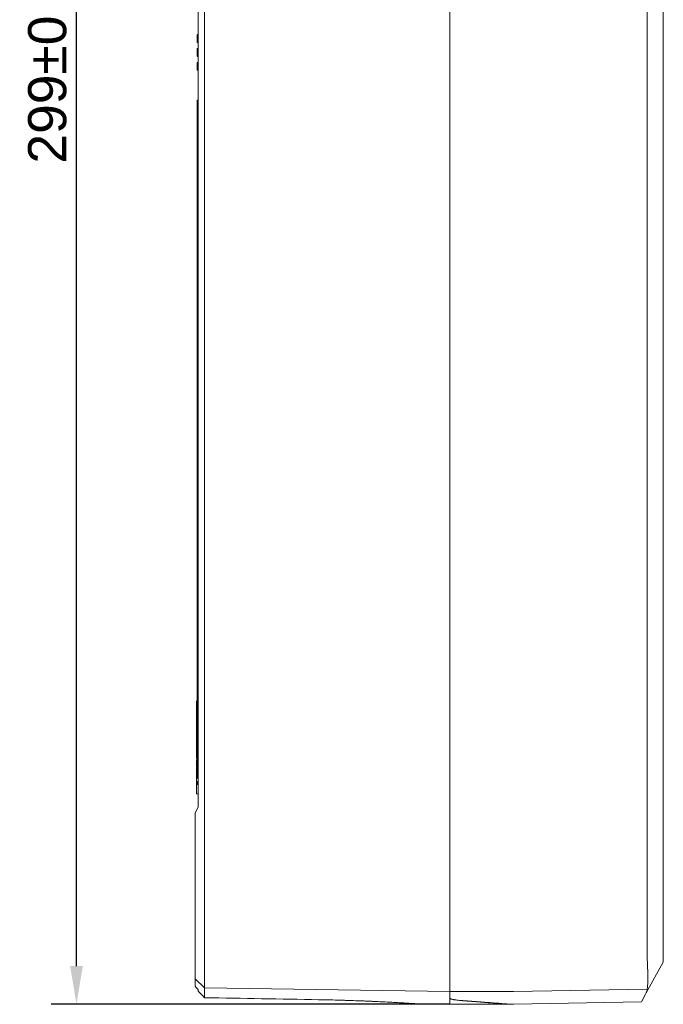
# Model space of a CAD drawing. Header units: millimetres. Extents: x -404827 to -46036, y 267324 to 306977.
# Tile 41 of 55: x -49020 to -48919, y 270131 to 270286. Entities that reach past the tile are written whole.
import ezdxf

# ---------------------------------------------------------------- set-up
doc = ezdxf.new("R2010")
doc.units = ezdxf.units.MM
doc.layers.add('7-标注、箭头、引线', color=3, linetype='Continuous', lineweight=20)
doc.styles.get("Standard").update_dxf_attribs({"font": 'arial.ttf'})
doc.dimstyles.new('ISO-25', dxfattribs={"dimtxt": 2.5, "dimasz": 2.5, "dimexe": 1.25, "dimexo": 0.625, "dimtad": 1, "dimtxsty": 'Standard', "dimcen": 2.5, "dimadec": 0, "dimazin": 0, "dimtfac": 1, "dimtmove": 0, "dimatfit": 3, "dimfxl": 1, "dimarcsym": 0})

# ---------------------------------------------------------------- blocks, each defined once
blk = doc.blocks.new('*D75')
at = {"layer": '7-标注、箭头、引线', "color": 0, "lineweight": -2, "transparency": 16777216}
for p, q in [((-48952.17, 270430.34), (-49014.8, 270430.34)), ((-49010.8, 270137.34), (-49010.8, 270424.34)), ((-48952.17, 270131.34), (-49014.8, 270131.34))]:
    blk.add_line(p, q, dxfattribs=at)
at = {"layer": '7-标注、箭头、引线', "color": 0, "transparency": 16777216}
for points in [[(-49011.8, 270424.34), (-49009.8, 270424.34), (-49010.8, 270430.34)], [(-49011.8, 270137.34), (-49009.8, 270137.34), (-49010.8, 270131.34)]]:
    blk.add_solid(points, dxfattribs=at)
at = {"layer": 'Defpoints', "color": 0, "transparency": 16777216}
for p in [(-49010.8, 270430.34), (-48951.54, 270430.34), (-48951.54, 270131.34)]:
    blk.add_point(p, dxfattribs=at)
at = {"layer": '7-标注、箭头、引线', "color": 0, "transparency": 16777216, "insert": (-49015.36, 270280.84), "char_height": 6, "attachment_point": 5, "rotation": 90}
blk.add_mtext('299%%P0.15', dxfattribs=at)

msp = doc.modelspace()

# ---------------------------------------------------------------- linework, layer by layer
at = {"color": 7, "linetype": 'Continuous', "lineweight": 13}
for p, q in [((-48990.667, 270422.478), (-48990.667, 270139.194)), ((-48952.167, 270422.478), (-48952.167, 270139.194)), ((-48952.167, 270139.197), (-48952.167, 270422.475)), ((-48921.166, 270139.233), (-48921.166, 270422.439)), ((-48918.667, 270418.051), (-48918.667, 270143.621)), ((-48991.667, 270162.336), (-48991.667, 270399.336)), ((-48991.667, 270283.652), (-48991.867, 270283.652)), ((-48991.667, 270283.613), (-48991.867, 270283.613)), ((-48991.667, 270282.424), (-48991.867, 270282.424)), ((-48991.667, 270282.398), (-48991.867, 270282.398)), ((-48991.667, 270281.455), (-48991.867, 270281.455)), ((-48991.867, 270281.364), (-48991.867, 270281.299)), ((-48991.667, 270281.364), (-48991.867, 270281.364)), ((-48991.867, 270281.299), (-48991.867, 270280.266)), ((-48991.667, 270281.299), (-48991.867, 270281.299)), ((-48991.667, 270280.266), (-48991.867, 270280.266)), ((-48991.667, 270280.227), (-48991.867, 270280.227)), ((-48991.867, 270279.271), (-48991.867, 270279.187)), ((-48991.667, 270279.271), (-48991.867, 270279.271)), ((-48991.867, 270279.187), (-48991.867, 270278.043)), ((-48991.667, 270279.187), (-48991.867, 270279.187)), ((-48991.667, 270278.043), (-48991.867, 270278.043)), ((-48991.867, 270273.336), (-48991.867, 270167.836)), ((-48991.667, 270273.336), (-48991.867, 270273.336)), ((-48991.867, 270178.937), (-48992.004, 270178.937)), ((-48991.967, 270175.622), (-48992.004, 270175.622)), ((-48991.967, 270175.699), (-48991.967, 270175.813)), ((-48991.867, 270175.813), (-48991.967, 270175.813)), ((-48991.967, 270175.104), (-48991.967, 270175.699)), ((-48991.867, 270175.699), (-48991.967, 270175.699)), ((-48991.867, 270175.104), (-48991.967, 270175.104)), ((-48991.967, 270174.958), (-48991.967, 270174.751)), ((-48991.867, 270174.958), (-48991.967, 270174.958)), ((-48991.867, 270174.751), (-48991.967, 270174.751)), ((-48992.004, 270173.696), (-48991.967, 270173.696)), ((-48991.967, 270173.53), (-48992.004, 270173.53)), ((-48992.004, 270171.424), (-48991.867, 270171.424)), ((-48991.867, 270171.136), (-48992.004, 270171.136)), ((-48991.967, 270171.591), (-48991.967, 270171.15)), ((-48991.867, 270171.15), (-48991.967, 270171.15)), ((-48991.867, 270169.653), (-48992.004, 270169.653)), ((-48992.004, 270169.14), (-48991.967, 270169.14)), ((-48991.867, 270169.922), (-48991.967, 270169.922)), ((-48991.967, 270169.38), (-48991.967, 270168.93)), ((-48991.967, 270168.865), (-48992.004, 270168.865)), ((-48991.967, 270168.93), (-48991.967, 270168.514)), ((-48991.867, 270168.93), (-48991.967, 270168.93)), ((-48991.867, 270168.447), (-48991.967, 270168.447)), ((-48991.967, 270168.421), (-48991.967, 270168.343)), ((-48991.867, 270168.421), (-48991.967, 270168.421)), ((-48991.867, 270168.343), (-48991.967, 270168.343)), ((-48991.867, 270168.343), (-48991.967, 270168.343)), ((-48991.967, 270168.246), (-48991.967, 270166.432)), ((-48991.867, 270167.836), (-48991.867, 270166.836)), ((-48991.867, 270167.836), (-48991.667, 270167.836)), ((-48991.967, 270166.328), (-48991.967, 270166.25)), ((-48991.667, 270166.328), (-48991.967, 270166.328)), ((-48991.667, 270166.25), (-48991.967, 270166.25)), ((-48991.667, 270166.224), (-48991.967, 270166.224)), ((-48991.967, 270166.131), (-48991.967, 270166.034)), ((-48991.667, 270166.131), (-48991.967, 270166.131)), ((-48991.967, 270166.034), (-48991.967, 270165.859)), ((-48991.667, 270166.034), (-48991.967, 270166.034)), ((-48991.867, 270166.836), (-48991.667, 270166.836)), ((-48991.967, 270165.859), (-48991.967, 270164.407)), ((-48991.667, 270165.859), (-48991.967, 270165.859)), ((-48991.667, 270164.407), (-48991.967, 270164.407)), ((-48992.167, 270161.336), (-48991.667, 270162.336)), ((-48992.167, 270139.194), (-48992.167, 270161.336)), ((-48918.629, 270151.119), (-48918.667, 270151.119)), ((-48918.667, 270149.439), (-48918.629, 270149.439)), ((-48918.667, 270146.217), (-48918.629, 270146.217)), ((-48918.667, 270146.199), (-48918.629, 270146.199)), ((-48918.667, 270143.621), (-48918.667, 270137.933)), ((-48918.667, 270143.227), (-48918.629, 270143.227)), ((-48918.667, 270137.933), (-48921.306, 270133.137)), ((-48992.167, 270135.315), (-48990.667, 270133.949)), ((-48992.167, 270134.172), (-48992.167, 270134.915)), ((-48991.667, 270133.393), (-48991.667, 270133.6)), ((-48952.167, 270133.338), (-48990.667, 270133.939)), ((-48942.15, 270133.371), (-48921.16, 270133.699)), ((-48990.667, 270133.395), (-48990.667, 270132.374)), ((-48952.167, 270132.32), (-48952.167, 270132.726)), ((-48952.167, 270132.726), (-48952.167, 270132.32)), ((-48952.167, 270131.336), (-48952.167, 270132.32)), ((-48921.352, 270133.052), (-48922.079, 270131.73)), ((-48957.578, 270131.43), (-48952.167, 270131.336)), ((-48952.167, 270131.336), (-48943.167, 270131.336)), ((-48943.167, 270131.375), (-48942.167, 270131.38)), ((-48943.167, 270131.336), (-48943.167, 270131.375)), ((-48942.167, 270131.38), (-48922.079, 270131.73))]:
    msp.add_line(p, q, dxfattribs=at)
at = {"color": 7, "lineweight": 13}
msp.add_line((-48942.15, 270133.371), (-48952.167, 270133.371), dxfattribs=at)
at = {"color": 7, "linetype": 'Continuous', "lineweight": 13}
msp.add_ellipse((-48871.03, 270447.15), major_axis=(-0.121, 376.152), ratio=0.5808886, start_param=2.5534053, end_param=2.5561523, dxfattribs=at)
for points, degree, knots in [([(-48991.867, 270283.613), (-48991.867, 270283.613), (-48991.867, 270283.61), (-48991.867, 270283.601), (-48991.867, 270283.596), (-48991.867, 270283.589), (-48991.867, 270283.586), (-48991.867, 270283.58), (-48991.867, 270283.563), (-48991.867, 270283.539), (-48991.867, 270283.493), (-48991.867, 270283.467), (-48991.867, 270283.43), (-48991.867, 270283.422), (-48991.867, 270283.407), (-48991.867, 270283.399), (-48991.867, 270283.376), (-48991.867, 270283.36), (-48991.867, 270283.311), (-48991.867, 270283.278), (-48991.867, 270283.225), (-48991.867, 270283.207), (-48991.867, 270283.171), (-48991.867, 270283.152), (-48991.867, 270283.097), (-48991.867, 270283.059), (-48991.867, 270283.022)], 3, [0, 0, 0, 0, 0.125, 0.125, 0.1875, 0.1875, 0.21875, 0.21875, 0.25, 0.375, 0.375, 0.5, 0.5, 0.53125, 0.53125, 0.5625, 0.5625, 0.625, 0.625, 0.75, 0.75, 0.8125, 0.8125, 0.875, 0.875, 1, 1, 1, 1]), ([(-48991.867, 270283.022), (-48991.867, 270282.983), (-48991.867, 270282.945), (-48991.867, 270282.87), (-48991.867, 270282.833), (-48991.867, 270282.777), (-48991.867, 270282.759), (-48991.867, 270282.723), (-48991.867, 270282.688), (-48991.867, 270282.655), (-48991.867, 270282.631), (-48991.867, 270282.623), (-48991.867, 270282.608), (-48991.867, 270282.601), (-48991.867, 270282.579), (-48991.867, 270282.566), (-48991.867, 270282.541), (-48991.867, 270282.529), (-48991.867, 270282.513), (-48991.867, 270282.508), (-48991.867, 270282.498), (-48991.867, 270282.483), (-48991.867, 270282.471), (-48991.867, 270282.457), (-48991.867, 270282.451), (-48991.867, 270282.44), (-48991.867, 270282.436), (-48991.867, 270282.427), (-48991.867, 270282.424), (-48991.867, 270282.424)], 3, [0, 0, 0, 0, 0.1251345, 0.1251345, 0.2502691, 0.2502691, 0.3128364, 0.3128364, 0.3754036, 0.4379709, 0.4379709, 0.4692546, 0.4692546, 0.5005382, 0.5005382, 0.5631055, 0.5631055, 0.6256727, 0.6256727, 0.6569564, 0.6569564, 0.68824, 0.7508073, 0.7508073, 0.8133746, 0.8133746, 0.8759418, 0.8759418, 1, 1, 1, 1]), ([(-48991.867, 270281.455), (-48991.867, 270281.455), (-48991.867, 270281.452), (-48991.867, 270281.442), (-48991.867, 270281.438), (-48991.867, 270281.428), (-48991.867, 270281.422), (-48991.867, 270281.411), (-48991.867, 270281.408), (-48991.867, 270281.4), (-48991.867, 270281.396), (-48991.867, 270281.388), (-48991.867, 270281.384), (-48991.867, 270281.38)], 3, [0, 0, 0, 0, 0.3692842, 0.3692842, 0.5539263, 0.5539263, 0.7385684, 0.7385684, 0.8308894, 0.8308894, 0.9232105, 0.9232105, 1, 1, 1, 1]), ([(-48991.967, 270175.813), (-48991.967, 270176.354), (-48991.967, 270176.929), (-48991.967, 270177.503), (-48991.967, 270177.545), (-48991.967, 270177.554), (-48991.967, 270177.571), (-48991.967, 270177.579), (-48991.967, 270177.605), (-48991.967, 270177.622), (-48991.967, 270177.708), (-48991.967, 270177.777), (-48991.967, 270177.88), (-48991.967, 270177.915), (-48991.967, 270177.967), (-48991.967, 270177.984), (-48991.967, 270178.019), (-48991.967, 270178.036), (-48991.967, 270178.121), (-48991.967, 270178.187), (-48991.967, 270178.268), (-48991.967, 270178.284), (-48991.967, 270178.315), (-48991.967, 270178.331), (-48991.967, 270178.378), (-48991.967, 270178.408), (-48991.967, 270178.495), (-48991.967, 270178.549), (-48991.967, 270178.624), (-48991.967, 270178.648), (-48991.967, 270178.694), (-48991.967, 270178.715), (-48991.967, 270178.775), (-48991.967, 270178.809), (-48991.967, 270178.853), (-48991.967, 270178.866), (-48991.967, 270178.888), (-48991.967, 270178.908), (-48991.967, 270178.921), (-48991.967, 270178.928), (-48991.967, 270178.93), (-48991.967, 270178.933), (-48991.967, 270178.935), (-48991.967, 270178.936), (-48991.967, 270178.937), (-48991.967, 270178.937)], 3, [0, 0, 0, 0, 0.4382328, 0.4656223, 0.4656223, 0.4724697, 0.4724697, 0.4793171, 0.4793171, 0.4930119, 0.4930119, 0.547791, 0.547791, 0.5751805, 0.5751805, 0.5888753, 0.5888753, 0.6025701, 0.6025701, 0.6573492, 0.6573492, 0.671044, 0.671044, 0.6847387, 0.6847387, 0.7121283, 0.7121283, 0.7669074, 0.7669074, 0.7942969, 0.7942969, 0.8216865, 0.8216865, 0.8764656, 0.8764656, 0.9038551, 0.9038551, 0.9312447, 0.9586342, 0.9586342, 0.972329, 0.972329, 0.9860238, 0.9860238, 1, 1, 1, 1]), ([(-48991.967, 270174.751), (-48991.967, 270174.216), (-48991.967, 270173.414), (-48991.967, 270172.579), (-48991.967, 270172.278), (-48991.967, 270172.236), (-48991.967, 270172.228), (-48991.967, 270172.211), (-48991.967, 270172.186), (-48991.967, 270172.162), (-48991.967, 270172.081), (-48991.967, 270172.018), (-48991.967, 270171.897), (-48991.967, 270171.841), (-48991.967, 270171.763), (-48991.967, 270171.738), (-48991.967, 270171.691), (-48991.967, 270171.668), (-48991.967, 270171.604), (-48991.967, 270171.568), (-48991.967, 270171.522), (-48991.967, 270171.508), (-48991.967, 270171.483), (-48991.967, 270171.472), (-48991.967, 270171.453), (-48991.967, 270171.446), (-48991.967, 270171.434), (-48991.967, 270171.43), (-48991.967, 270171.425), (-48991.967, 270171.424), (-48991.967, 270171.424)], 3, [0, 0, 0, 0, 0.4126166, 0.6189249, 0.6447134, 0.6447134, 0.6511606, 0.6511606, 0.6576077, 0.670502, 0.670502, 0.722079, 0.722079, 0.7736561, 0.7736561, 0.7994447, 0.7994447, 0.8252332, 0.8252332, 0.8768103, 0.8768103, 0.9025988, 0.9025988, 0.9283873, 0.9283873, 0.9541759, 0.9541759, 0.9799644, 0.9799644, 1, 1, 1, 1]), ([(-48991.967, 270171.136), (-48991.967, 270171.136), (-48991.967, 270171.127), (-48991.967, 270170.906)], 2, [0, 0, 0, 0.0436971, 1, 1, 1]), ([(-48991.967, 270169.653), (-48991.967, 270169.654), (-48991.967, 270169.601), (-48991.967, 270169.38)], 2, [0, 0, 0, 0.1310519, 1, 1, 1]), ([(-48991.967, 270166.432), (-48991.967, 270166.38), (-48991.967, 270166.329), (-48991.967, 270166.328)], 2, [0, 0, 0, 0.5009419, 1, 1, 1]), ([(-48992.167, 270134.915), (-48992.167, 270134.99), (-48992.167, 270135.707), (-48992.167, 270136.894), (-48992.167, 270137.64), (-48992.167, 270138.392), (-48992.167, 270139.194)], 2, [0, 0, 0, 0.25, 0.5, 0.75, 0.75, 1, 1, 1]), ([(-48990.667, 270139.194), (-48990.667, 270139.031), (-48990.667, 270138.869), (-48990.667, 270138.329), (-48990.667, 270137.956), (-48990.667, 270137.404), (-48990.667, 270137.221), (-48990.667, 270136.866), (-48990.667, 270136.692), (-48990.667, 270136.355), (-48990.667, 270136.19), (-48990.667, 270135.871), (-48990.667, 270135.715), (-48990.667, 270135.263), (-48990.667, 270134.989), (-48990.667, 270134.492), (-48990.667, 270134.277), (-48990.667, 270134.002), (-48990.667, 270133.918), (-48990.667, 270133.767), (-48990.667, 270133.7), (-48990.667, 270133.526), (-48990.667, 270133.448), (-48990.667, 270133.402), (-48990.667, 270133.398), (-48990.667, 270133.395)], 3, [0, 0, 0, 0, 0.0563318, 0.0563318, 0.1894737, 0.1894737, 0.2560446, 0.2560446, 0.3226156, 0.3226156, 0.3891865, 0.3891865, 0.4557575, 0.4557575, 0.5888994, 0.5888994, 0.7220413, 0.7220413, 0.7886122, 0.7886122, 0.8551832, 0.8551832, 0.9883251, 0.9883251, 1, 1, 1, 1]), ([(-48952.167, 270132.726), (-48952.167, 270132.745), (-48952.167, 270132.773), (-48952.167, 270132.847), (-48952.167, 270132.938), (-48952.167, 270133.065), (-48952.167, 270133.174), (-48952.167, 270133.212), (-48952.167, 270133.273), (-48952.167, 270133.294), (-48952.167, 270133.337), (-48952.167, 270133.359), (-48952.167, 270133.471), (-48952.167, 270133.666), (-48952.167, 270133.891), (-48952.167, 270134.131), (-48952.167, 270134.259), (-48952.167, 270134.428), (-48952.167, 270134.462), (-48952.167, 270134.532), (-48952.167, 270134.567), (-48952.167, 270134.674), (-48952.167, 270134.747), (-48952.167, 270134.968), (-48952.167, 270135.275), (-48952.167, 270135.604), (-48952.167, 270135.858), (-48952.167, 270135.987), (-48952.167, 270136.12), (-48952.167, 270136.208), (-48952.167, 270136.253), (-48952.167, 270136.479), (-48952.167, 270136.662), (-48952.167, 270137.034), (-48952.167, 270137.412), (-48952.167, 270137.799), (-48952.167, 270138.095), (-48952.167, 270138.194), (-48952.167, 270138.343), (-48952.167, 270138.393), (-48952.167, 270138.493), (-48952.167, 270138.543), (-48952.167, 270138.794), (-48952.167, 270138.995), (-48952.167, 270139.197)], 3, [0, 0, 0, 0, 0.0625, 0.0625, 0.125, 0.1875, 0.1875, 0.21875, 0.21875, 0.234375, 0.234375, 0.25, 0.25, 0.3125, 0.375, 0.375, 0.4375, 0.4375, 0.453125, 0.453125, 0.46875, 0.46875, 0.5, 0.5, 0.5625, 0.625, 0.625, 0.65625, 0.671875, 0.671875, 0.6875, 0.6875, 0.75, 0.75, 0.8125, 0.875, 0.875, 0.90625, 0.90625, 0.921875, 0.921875, 0.9375, 0.9375, 1, 1, 1, 1]), ([(-48952.167, 270139.194), (-48952.167, 270139.013), (-48952.167, 270138.832), (-48952.167, 270138.23), (-48952.167, 270137.813), (-48952.167, 270137.197), (-48952.167, 270136.993), (-48952.167, 270136.597), (-48952.167, 270136.404), (-48952.167, 270136.027), (-48952.167, 270135.844), (-48952.167, 270135.487), (-48952.167, 270135.313), (-48952.167, 270134.81), (-48952.167, 270134.503), (-48952.167, 270133.95), (-48952.167, 270133.71), (-48952.167, 270133.403), (-48952.167, 270133.309), (-48952.167, 270133.141), (-48952.167, 270133.066), (-48952.167, 270132.873), (-48952.167, 270132.785), (-48952.167, 270132.734), (-48952.167, 270132.73), (-48952.167, 270132.726)], 3, [0, 0, 0, 0, 0.0563318, 0.0563318, 0.1894737, 0.1894737, 0.2560446, 0.2560446, 0.3226156, 0.3226156, 0.3891865, 0.3891865, 0.4557575, 0.4557575, 0.5888993, 0.5888993, 0.7220412, 0.7220412, 0.7886122, 0.7886122, 0.8551831, 0.8551831, 0.988325, 0.988325, 1, 1, 1, 1]), ([(-48921.165, 270139.079), (-48921.163, 270138.895), (-48921.159, 270138.712), (-48921.148, 270138.349), (-48921.142, 270138.169), (-48921.129, 270137.813), (-48921.122, 270137.636), (-48921.112, 270137.373), (-48921.108, 270137.286), (-48921.103, 270137.156), (-48921.101, 270137.113), (-48921.098, 270137.026), (-48921.096, 270136.983), (-48921.082, 270136.6), (-48921.071, 270136.275), (-48921.062, 270135.813), (-48921.06, 270135.662), (-48921.059, 270135.444), (-48921.059, 270135.372), (-48921.06, 270135.265), (-48921.06, 270135.23), (-48921.061, 270135.161), (-48921.061, 270135.127), (-48921.064, 270134.957), (-48921.067, 270134.828), (-48921.077, 270134.582), (-48921.083, 270134.466), (-48921.098, 270134.245), (-48921.107, 270134.14), (-48921.119, 270134.018), (-48921.122, 270133.994), (-48921.127, 270133.946), (-48921.13, 270133.923), (-48921.138, 270133.855), (-48921.144, 270133.811), (-48921.161, 270133.686), (-48921.174, 270133.611), (-48921.2, 270133.475), (-48921.227, 270133.353), (-48921.255, 270133.263), (-48921.281, 270133.188), (-48921.294, 270133.158), (-48921.306, 270133.137)], 3, [0, 0, 0, 0, 0.0625, 0.0625, 0.125, 0.125, 0.1875, 0.1875, 0.21875, 0.21875, 0.234375, 0.234375, 0.25, 0.25, 0.375, 0.375, 0.4375, 0.4375, 0.46875, 0.46875, 0.484375, 0.484375, 0.5, 0.5, 0.5625, 0.5625, 0.625, 0.625, 0.6875, 0.6875, 0.703125, 0.703125, 0.71875, 0.71875, 0.75, 0.75, 0.8125, 0.8125, 0.875, 0.9375, 0.9375, 1, 1, 1, 1]), ([(-48972.767, 270132.062), (-48972.271, 270132.053), (-48971.776, 270132.043), (-48970.79, 270132.021), (-48970.299, 270132.009), (-48969.687, 270131.993), (-48969.564, 270131.989), (-48969.381, 270131.984), (-48969.32, 270131.983), (-48969.198, 270131.979), (-48968.893, 270131.97), (-48968.593, 270131.961), (-48967.878, 270131.939), (-48966.945, 270131.907), (-48966.049, 270131.873), (-48965.392, 270131.847), (-48965.175, 270131.838), (-48964.853, 270131.824), (-48964.747, 270131.82), (-48964.588, 270131.813), (-48964.535, 270131.81), (-48964.43, 270131.806), (-48963.96, 270131.785), (-48963.511, 270131.764), (-48962.745, 270131.728), (-48962.378, 270131.709), (-48961.677, 270131.673), (-48961.342, 270131.655), (-48960.985, 270131.636), (-48960.946, 270131.634), (-48960.867, 270131.629), (-48960.828, 270131.627), (-48960.712, 270131.621), (-48960.485, 270131.608), (-48960.27, 270131.596), (-48959.855, 270131.572), (-48959.346, 270131.542), (-48958.921, 270131.516), (-48958.634, 270131.498), (-48958.544, 270131.493), (-48958.439, 270131.486), (-48958.418, 270131.485), (-48958.377, 270131.482), (-48958.357, 270131.481), (-48958.298, 270131.477), (-48958.26, 270131.475), (-48958.078, 270131.463), (-48957.958, 270131.456), (-48957.764, 270131.443), (-48957.691, 270131.438), (-48957.592, 270131.432), (-48957.567, 270131.43), (-48957.567, 270131.43), (-48957.567, 270131.43), (-48957.567, 270131.43)], 3, [0, 0, 0, 0, 0.0624659, 0.0624659, 0.1249317, 0.1249317, 0.1405482, 0.1405482, 0.1483564, 0.1483564, 0.1561647, 0.1873976, 0.1873976, 0.2498635, 0.3123293, 0.3123293, 0.3435622, 0.3435622, 0.3591787, 0.3591787, 0.3669869, 0.3669869, 0.3747952, 0.437261, 0.437261, 0.4997269, 0.4997269, 0.5621928, 0.5621928, 0.570001, 0.570001, 0.5778092, 0.5778092, 0.5934257, 0.6246586, 0.6246586, 0.6871245, 0.7495904, 0.7495904, 0.7808233, 0.7808233, 0.7886315, 0.7886315, 0.7964397, 0.7964397, 0.8120562, 0.8120562, 0.8745221, 0.8745221, 0.9369879, 0.9369879, 0.9994538, 0.9994538, 1, 1, 1, 1]), ([(-48952.167, 270132.32), (-48952.167, 270132.314), (-48952.166, 270132.308), (-48952.163, 270132.297), (-48952.16, 270132.291), (-48952.151, 270132.275), (-48952.142, 270132.263), (-48952.104, 270132.231), (-48952.029, 270132.188), (-48951.906, 270132.148), (-48951.758, 270132.109), (-48951.672, 270132.091), (-48951.548, 270132.068), (-48951.523, 270132.063), (-48951.47, 270132.054), (-48951.443, 270132.05), (-48951.361, 270132.037), (-48951.303, 270132.028), (-48951.121, 270132.003), (-48950.857, 270131.971), (-48950.55, 270131.943), (-48950.221, 270131.915), (-48950.046, 270131.902), (-48949.859, 270131.89)], 3, [0, 0, 0, 0, 0.03125, 0.03125, 0.0625, 0.0625, 0.125, 0.125, 0.25, 0.375, 0.375, 0.5, 0.5, 0.53125, 0.53125, 0.5625, 0.5625, 0.625, 0.625, 0.75, 0.875, 0.875, 1, 1, 1, 1]), ([(-48949.859, 270131.88), (-48950.046, 270131.893), (-48950.221, 270131.907), (-48950.55, 270131.936), (-48950.857, 270131.966), (-48951.122, 270131.999), (-48951.304, 270132.025), (-48951.362, 270132.033), (-48951.444, 270132.047), (-48951.471, 270132.051), (-48951.524, 270132.061), (-48951.549, 270132.065), (-48951.673, 270132.089), (-48951.759, 270132.108), (-48951.906, 270132.147), (-48952.03, 270132.188), (-48952.104, 270132.231), (-48952.154, 270132.274), (-48952.167, 270132.297), (-48952.167, 270132.32)], 3, [0, 0, 0, 0, 0.125, 0.125, 0.25, 0.375, 0.375, 0.4375, 0.4375, 0.46875, 0.46875, 0.5, 0.5, 0.625, 0.625, 0.75, 0.875, 0.875, 1, 1, 1, 1]), ([(-48949.859, 270131.89), (-48949.725, 270131.881), (-48949.526, 270131.867), (-48949.331, 270131.854), (-48949.201, 270131.845), (-48949.137, 270131.841), (-48948.818, 270131.819), (-48948.57, 270131.802), (-48947.853, 270131.751), (-48947.408, 270131.718), (-48946.58, 270131.655), (-48946.198, 270131.626), (-48945.497, 270131.571), (-48945.178, 270131.545), (-48944.821, 270131.515), (-48944.751, 270131.51), (-48944.65, 270131.501), (-48944.617, 270131.499), (-48944.552, 270131.493), (-48944.52, 270131.491), (-48944.362, 270131.477), (-48944.246, 270131.468), (-48943.923, 270131.44), (-48943.744, 270131.425), (-48943.456, 270131.4), (-48943.348, 270131.391), (-48943.204, 270131.378), (-48943.167, 270131.375), (-48943.167, 270131.375), (-48943.167, 270131.375), (-48943.167, 270131.375)], 3, [0, 0, 0, 0, 0.0312418, 0.0468627, 0.0468627, 0.0624837, 0.0624837, 0.1249673, 0.1249673, 0.2499347, 0.2499347, 0.374902, 0.374902, 0.4998693, 0.4998693, 0.5311112, 0.5311112, 0.5467321, 0.5467321, 0.562353, 0.562353, 0.6248367, 0.6248367, 0.749804, 0.749804, 0.8747713, 0.8747713, 0.9997386, 0.9997386, 1, 1, 1, 1]), ([(-48949.859, 270131.88), (-48949.319, 270131.841), (-48948.812, 270131.804), (-48947.859, 270131.732), (-48947.414, 270131.698), (-48946.586, 270131.632), (-48946.203, 270131.6), (-48945.676, 270131.556), (-48945.508, 270131.542), (-48945.268, 270131.522), (-48945.151, 270131.512), (-48945.039, 270131.502), (-48944.965, 270131.496), (-48944.928, 270131.493), (-48944.606, 270131.465), (-48944.355, 270131.443), (-48943.926, 270131.405), (-48943.747, 270131.389), (-48943.459, 270131.363), (-48943.35, 270131.353), (-48943.24, 270131.343), (-48943.213, 270131.34), (-48943.185, 270131.338), (-48943.178, 270131.337), (-48943.171, 270131.336), (-48943.17, 270131.336), (-48943.167, 270131.336), (-48943.167, 270131.336), (-48943.167, 270131.336)], 3, [0, 0, 0, 0, 0.1250227, 0.1250227, 0.2500455, 0.2500455, 0.3750682, 0.3750682, 0.4375795, 0.4375795, 0.4688352, 0.4844631, 0.4844631, 0.5000909, 0.5000909, 0.6251136, 0.6251136, 0.7501364, 0.7501364, 0.8751591, 0.8751591, 0.9376705, 0.9376705, 0.9689261, 0.9689261, 0.984554, 0.984554, 1, 1, 1, 1])]:
    msp.add_open_spline(points, degree=degree, knots=knots, dxfattribs=at)
for points, degree in [([(-48991.967, 270174.985), (-48991.967, 270175.015), (-48991.967, 270175.045), (-48991.967, 270175.075)], 3), ([(-48991.967, 270170.906), (-48991.967, 270170.681), (-48991.967, 270170.175), (-48991.967, 270169.987)], 2), ([(-48991.967, 270169.865), (-48991.967, 270169.817), (-48991.967, 270169.772)], 2), ([(-48991.967, 270168.343), (-48991.967, 270168.343), (-48991.967, 270168.298), (-48991.967, 270168.246)], 2), ([(-48921.166, 270139.233), (-48921.166, 270139.182), (-48921.166, 270139.13), (-48921.165, 270139.079)], 3), ([(-48990.667, 270132.374), (-48991, 270132.714), (-48991.334, 270133.053), (-48991.667, 270133.393)], 3), ([(-48972.767, 270132.062), (-48978.734, 270132.166), (-48984.7, 270132.27), (-48990.667, 270132.374)], 3), ([(-48952.167, 270133.336), (-48952.161, 270133.336), (-48952.156, 270133.336), (-48952.15, 270133.336)], 3), ([(-48921.306, 270133.137), (-48921.308, 270133.132), (-48921.311, 270133.128), (-48921.313, 270133.124)], 3)]:
    msp.add_open_spline(points, degree=degree, dxfattribs=at)

# ---------------------------------------------------------------- dimensions: what is measured, and where the dimension line sits
at = {"layer": '7-标注、箭头、引线'}
dim = msp.add_linear_dim(base=(-49010.797, 270430.336), p1=(-48951.542, 270131.336), p2=(-48951.542, 270430.336), angle=90, text='<>%%P0.15', dimstyle='ISO-25', override={"dimtxt": 6, "dimasz": 6, "dimexe": 4, "dimgap": 1.5}, dxfattribs=at)
dim.commit()
dim.dimension.update_dxf_attribs({"geometry": '*D75', "text_midpoint": (-49015.36, 270280.836)})

doc.saveas('drawing.dxf')
